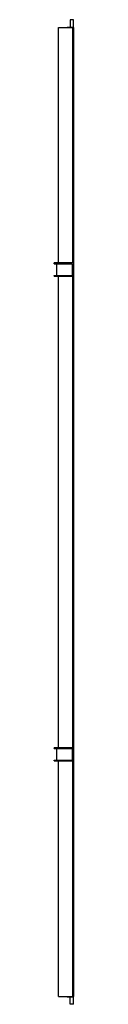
# Model space of a CAD drawing. Header units: millimetres. Extents: x 742 to 778, y 150 to 1933.
import ezdxf

# ---------------------------------------------------------------- set-up
doc = ezdxf.new("R2010")
doc.units = ezdxf.units.MM
doc.header["$LTSCALE"] = 136.627304
doc.layers.get('0').update_dxf_attribs({"linetype": 'CONTINUOUS'})

msp = doc.modelspace()

# ---------------------------------------------------------------- linework, layer by layer
at = {"color": 7, "linetype": 'Continuous'}
for p, q in [((771.7, 1933.1), (771.7, 1919.8)), ((777.7, 1933.1), (771.7, 1933.1)), ((777.7, 1919.1), (777.7, 1933.1)), ((750.2, 1492.5), (750.2, 1919.1)), ((750.2, 1919.1), (776.2, 1919.1)), ((765.7, 1919.8), (765.7, 1919.1)), ((765.7, 1919.8), (777.7, 1919.8)), ((776.2, 1492.5), (776.2, 1919.1)), ((777.2, 1492.5), (777.2, 1919.1)), ((777.2, 1919.1), (778.2, 1919.1)), ((778.2, 164.1), (778.2, 1919.1)), ((742.2, 1491), (742.2, 1492.5)), ((778.2, 1492.5), (742.2, 1492.5)), ((742.2, 1491), (775.2, 1491)), ((745.2, 1492.5), (745.2, 1491)), ((747.2, 1470), (747.2, 1491)), ((775.2, 1491), (775.2, 1470)), ((742.2, 1468.5), (742.2, 1470)), ((742.2, 1470), (775.2, 1470)), ((742.2, 1468.5), (778.2, 1468.5)), ((745.2, 1470), (745.2, 1468.5)), ((750.2, 614.8), (750.2, 1468.5)), ((776.2, 614.8), (776.2, 1468.5)), ((777.2, 614.8), (777.2, 1468.5)), ((778.2, 614.8), (742.2, 614.8)), ((742.2, 613.3), (742.2, 614.8)), ((742.2, 613.3), (775.2, 613.3)), ((745.2, 614.8), (745.2, 613.3)), ((747.2, 592.3), (747.2, 613.3)), ((775.2, 613.3), (775.2, 592.3)), ((742.2, 592.3), (775.2, 592.3)), ((742.2, 590.8), (742.2, 592.3)), ((742.2, 590.8), (778.2, 590.8)), ((745.2, 592.3), (745.2, 590.8)), ((750.2, 164.1), (750.2, 590.8)), ((776.2, 164.1), (776.2, 590.8)), ((777.2, 164.1), (777.2, 590.8)), ((750.2, 164.1), (778.2, 164.1)), ((765.7, 163.4), (765.7, 164.1)), ((765.7, 163.4), (777.7, 163.4)), ((771.7, 150.1), (771.7, 163.4)), ((777.7, 150.1), (777.7, 164.1)), ((777.7, 150.1), (771.7, 150.1))]:
    msp.add_line(p, q, dxfattribs=at)

doc.saveas('drawing.dxf')
